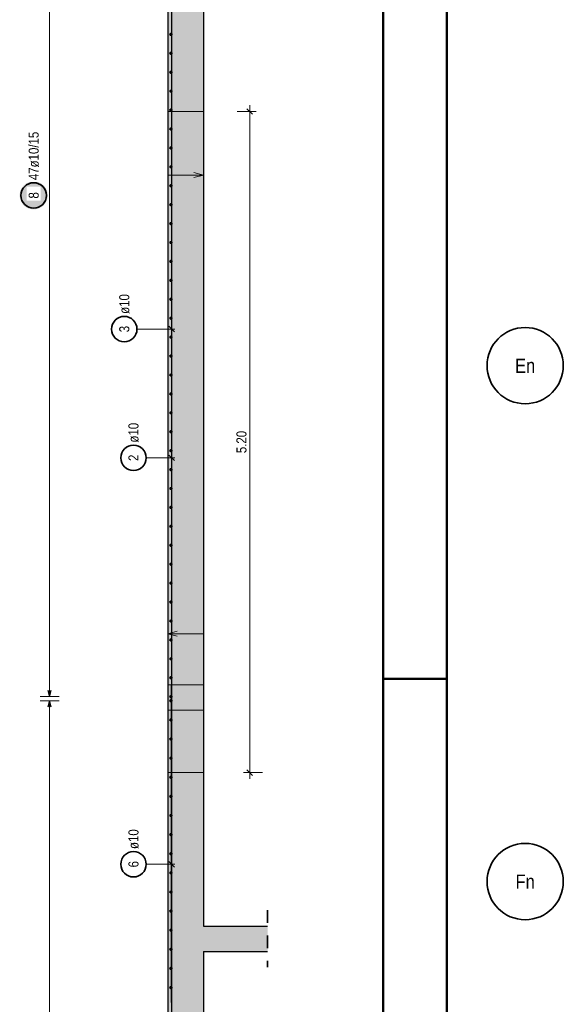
# Model space of a CAD drawing. Header units: millimetres. Extents: x -2.9 to 37.2, y -2.8 to 21.
# Tile 3 of 15: x -2.9 to 1.4, y 4.9 to 12.6. Entities that reach past the tile are written whole.
import ezdxf
from ezdxf.enums import TextEntityAlignment as Align

# ---------------------------------------------------------------- set-up
doc = ezdxf.new("R2010")
doc.units = ezdxf.units.MM
doc.linetypes.add('HIDDEN', pattern=[0.375, 0.25, -0.125])
for name, color, linetype, lineweight in [('Achsen', 7, 'Continuous', 20), ('Mattenbewehrung', 7, 'Continuous', 20), ('Schraffuren', 7, 'Continuous', 20)]:
    doc.layers.add(name, color=color, linetype=linetype, lineweight=lineweight)
doc.styles.add('Arial Narrow', font='ARIALN.TTF')
doc.dimstyles.new('Arch_Strakon_dimstyle', dxfattribs={"dimtxt": 7.875, "dimasz": 1, "dimexe": 1.25, "dimexo": 0.0625, "dimgap": 1, "dimtad": 0, "dimzin": 12, "dimdsep": 46, "dimtxsty": 'Arial Narrow', "dimblk": 'Arrowhead_Tick', "dimsah": 1, "dimcen": 0, "dimse1": 1, "dimse2": 1, "dimclrd": 6, "dimclrt": 2, "dimazin": 0, "dimtfac": 1, "dimtdec": 4, "dimtmove": 0, "dimatfit": 3, "dimldrblk": 'NONE', "dimfxl": 1, "dimtvp": 1, "dimtolj": 1, "dimtzin": 0, "dimlwd": 13, "dimarcsym": 2})

# ---------------------------------------------------------------- blocks, each defined once
blk = doc.blocks.new('Arrowhead_Tick')
at = {"color": 0, "linetype": 'Continuous', "lineweight": -2}
for p, q in [((0, 10), (0, -5)), ((-1, 0), (0, 0)), ((5, 0), (0, 0))]:
    blk.add_line(p, q, dxfattribs=at)
at = {"color": 2, "linetype": 'Continuous', "lineweight": 35}
blk.add_line((2.21, 2.21), (-2.21, -2.21), dxfattribs=at)
blk = doc.blocks.new('*D11')
at = {"layer": 'Achsen', "color": 6, "linetype": 'Continuous', "lineweight": 13}
blk.add_line((-1.05, 6.698), (-1.05, 11.8804), dxfattribs=at)
at = {"layer": 'Defpoints', "color": 0}
for p in [(-1.4151, 11.8904), (-1.05, 11.8904), (-1.4151, 6.688)]:
    blk.add_point(p, dxfattribs=at)
at = {"layer": 'Achsen', "color": 6, "lineweight": 13, "xscale": 0.01, "yscale": 0.01, "zscale": 0.01}
for p, rotation in [((-1.05, 11.8904), 90), ((-1.05, 6.688), 270)]:
    blk.add_blockref('Arrowhead_Tick', p, dxfattribs=dict(at, rotation=rotation))
at = {"layer": 'Achsen', "color": 2, "lineweight": -2, "insert": (-1.1152, 9.2892), "char_height": 0.07875, "attachment_point": 5, "rotation": 90, "style": 'Arial Narrow'}
blk.add_mtext('\\A1;5.20', dxfattribs=at)
blk = doc.blocks.new('_None')

msp = doc.modelspace()

# ---------------------------------------------------------------- hatches: boundary and pattern name
at = {"layer": 'Achsen', "lineweight": 25, "true_color": 0xffffff}
msp.add_hatch(color=7, dxfattribs=at).paths.add_polyline_path([(-2.64, 11.230226), (-2.640067, 11.234065), (-2.640268, 11.237899), (-2.640603, 11.241724), (-2.641071, 11.245535), (-2.641671, 11.249327), (-2.642404, 11.253096), (-2.643267, 11.256837), (-2.644261, 11.260546), (-2.645384, 11.264218), (-2.646634, 11.267848), (-2.64801, 11.271433), (-2.64951, 11.274967), (-2.651133, 11.278447), (-2.652876, 11.281868), (-2.654737, 11.285226), (-2.656715, 11.288517), (-2.658806, 11.291737), (-2.661008, 11.294882), (-2.663319, 11.297949), (-2.665735, 11.300933), (-2.668254, 11.30383), (-2.670873, 11.306638), (-2.673588, 11.309353), (-2.676396, 11.311972), (-2.679293, 11.314491), (-2.682277, 11.316907), (-2.685344, 11.319218), (-2.688489, 11.32142), (-2.691709, 11.323511), (-2.695, 11.325489), (-2.698358, 11.32735), (-2.701779, 11.329093), (-2.705259, 11.330716), (-2.708793, 11.332216), (-2.712378, 11.333592), (-2.716008, 11.334842), (-2.71968, 11.335965), (-2.723389, 11.336958), (-2.72713, 11.337822), (-2.730899, 11.338555), (-2.734691, 11.339155), (-2.738502, 11.339623), (-2.742327, 11.339958), (-2.746161, 11.340159), (-2.75, 11.340226), (-2.753839, 11.340159), (-2.757673, 11.339958), (-2.761498, 11.339623), (-2.765309, 11.339155), (-2.769101, 11.338555), (-2.77287, 11.337822), (-2.776611, 11.336958), (-2.78032, 11.335965), (-2.783992, 11.334842), (-2.787622, 11.333592), (-2.791207, 11.332216), (-2.794741, 11.330716), (-2.798221, 11.329093), (-2.801642, 11.32735), (-2.805, 11.325489), (-2.808291, 11.323511), (-2.811511, 11.32142), (-2.814656, 11.319218), (-2.817723, 11.316907), (-2.820707, 11.314491), (-2.823604, 11.311972), (-2.826412, 11.309353), (-2.829127, 11.306638), (-2.831746, 11.30383), (-2.834265, 11.300933), (-2.836681, 11.297949), (-2.838992, 11.294882), (-2.841194, 11.291737), (-2.843285, 11.288517), (-2.845263, 11.285226), (-2.847124, 11.281868), (-2.848867, 11.278447), (-2.85049, 11.274967), (-2.85199, 11.271433), (-2.853366, 11.267848), (-2.854616, 11.264218), (-2.855739, 11.260546), (-2.856733, 11.256837), (-2.857596, 11.253096), (-2.858329, 11.249327), (-2.858929, 11.245535), (-2.859397, 11.241724), (-2.859732, 11.237899), (-2.859933, 11.234065), (-2.86, 11.230226), (-2.859933, 11.226387), (-2.859732, 11.222553), (-2.859397, 11.218728), (-2.858929, 11.214917), (-2.858329, 11.211125), (-2.857596, 11.207356), (-2.856733, 11.203615), (-2.855739, 11.199906), (-2.854616, 11.196234), (-2.853366, 11.192604), (-2.85199, 11.189019), (-2.85049, 11.185485), (-2.848867, 11.182005), (-2.847124, 11.178584), (-2.845263, 11.175226), (-2.843285, 11.171935), (-2.841194, 11.168715), (-2.838992, 11.16557), (-2.836681, 11.162503), (-2.834265, 11.159519), (-2.831746, 11.156622), (-2.829127, 11.153813), (-2.826412, 11.151099), (-2.823604, 11.14848), (-2.820707, 11.145961), (-2.817723, 11.143545), (-2.814656, 11.141234), (-2.811511, 11.139032), (-2.808291, 11.136941), (-2.805, 11.134963), (-2.801642, 11.133102), (-2.798221, 11.131359), (-2.794741, 11.129736), (-2.791207, 11.128236), (-2.787622, 11.12686), (-2.783992, 11.12561), (-2.78032, 11.124487), (-2.776611, 11.123493), (-2.77287, 11.12263), (-2.769101, 11.121897), (-2.765309, 11.121296), (-2.761498, 11.120829), (-2.757673, 11.120494), (-2.753839, 11.120293), (-2.75, 11.120226), (-2.746161, 11.120293), (-2.742327, 11.120494), (-2.738502, 11.120829), (-2.734691, 11.121296), (-2.730899, 11.121897), (-2.72713, 11.12263), (-2.723389, 11.123493), (-2.71968, 11.124487), (-2.716008, 11.12561), (-2.712378, 11.12686), (-2.708793, 11.128236), (-2.705259, 11.129736), (-2.701779, 11.131359), (-2.698358, 11.133102), (-2.695, 11.134963), (-2.691709, 11.136941), (-2.688489, 11.139032), (-2.685344, 11.141234), (-2.682277, 11.143545), (-2.679293, 11.145961), (-2.676396, 11.14848), (-2.673588, 11.151099), (-2.670873, 11.153813), (-2.668254, 11.156622), (-2.665735, 11.159519), (-2.663319, 11.162503), (-2.661008, 11.16557), (-2.658806, 11.168715), (-2.656715, 11.171935), (-2.654737, 11.175226), (-2.652876, 11.178584), (-2.651133, 11.182005), (-2.64951, 11.185485), (-2.64801, 11.189019), (-2.646634, 11.192604), (-2.645384, 11.196234), (-2.644261, 11.199906), (-2.643267, 11.203615), (-2.642404, 11.207356), (-2.641671, 11.211125), (-2.641071, 11.214917), (-2.640603, 11.218728), (-2.640268, 11.222553)])
at = {"layer": 'Schraffuren', "lineweight": 25, "true_color": 0xd7ffd7}
for points in [[(-1.695073, 3.880408), (-1.415073, 3.880408), (-1.415073, 18.590412), (-1.695073, 18.590412)], [(-0.910405, 5.280414), (-0.910405, 5.480414), (-1.415067, 5.480414), (-1.415067, 5.280414)]]:
    msp.add_hatch(color=254, dxfattribs=at).paths.add_polyline_path(points)

# ---------------------------------------------------------------- linework, layer by layer
at = {"color": 4, "linetype": 'Continuous', "lineweight": 50}
for p, q in [((0, 21.025), (0, 0)), ((0.5, 20.9), (0.5, 0.125)), ((0, 7.425), (0.5, 7.425))]:
    msp.add_line(p, q, dxfattribs=at)
at = {"color": 2, "linetype": 'HIDDEN', "lineweight": 35, "ltscale": 0.25}
msp.add_line((-0.910405, 5.605414), (-0.910405, 5.155414), dxfattribs=at)
at = {"layer": 'Achsen', "color": 3, "linetype": 'Continuous', "lineweight": 25}
for p, q in [((-1.665067, 17.560399), (-1.665067, 11.360399)), ((-1.665067, 11.890399), (-1.665067, 6.688047)), ((-1.665067, 11.830417), (-1.665067, 7.180417)), ((-1.64297, 10.155814), (-1.687164, 10.200008)), ((-1.64297, 9.142747), (-1.687164, 9.186942)), ((-1.665067, 7.790412), (-1.665073, 1.490412)), ((-1.665067, 4.878047), (-1.665067, 7.378047)), ((-2.638397, 7.335421), (-2.625, 7.285421)), ((-2.625, 7.285421), (-2.611603, 7.335421)), ((-2.625, 7.253043), (-2.638397, 7.203043)), ((-2.611603, 7.203043), (-2.625, 7.253043)), ((-1.665067, 7.278047), (-1.665073, 1.580412)), ((-1.665067, 6.688047), (-1.665067, 6.688047)), ((-1.64297, 5.944275), (-1.687164, 5.98847))]:
    msp.add_line(p, q, dxfattribs=at)
at = {"layer": 'Achsen', "color": 5, "linetype": 'Continuous', "lineweight": 18}
for p, q in [((-2.625, 14.135412), (-2.625, 7.285421)), ((-1.937398, 10.177911), (-1.640067, 10.177911)), ((-1.865067, 9.164844), (-1.640067, 9.164844)), ((-2.7, 7.285421), (-2.55, 7.285421)), ((-2.55, 7.253043), (-2.7, 7.253043)), ((-2.625, 1.535408), (-2.625, 7.253043)), ((-1.865067, 5.966372), (-1.640067, 5.966372))]:
    msp.add_line(p, q, dxfattribs=at)
at = {"layer": 'Achsen', "color": 9, "linetype": 'Continuous', "lineweight": 0}
for p, q in [((-1.695067, 11.890399), (-1.415067, 11.890399)), ((-1.490067, 11.410495), (-1.415067, 11.390399)), ((-1.695067, 11.390399), (-1.415067, 11.390399)), ((-1.415067, 11.390399), (-1.490067, 11.370302)), ((-1.695067, 7.780417), (-1.620067, 7.800513)), ((-1.415067, 7.780417), (-1.695067, 7.780417)), ((-1.620067, 7.76032), (-1.695067, 7.780417)), ((-1.695067, 7.378047), (-1.415067, 7.378047)), ((-1.695067, 7.180417), (-1.415067, 7.180417)), ((-1.695067, 6.688047), (-1.415067, 6.688047))]:
    msp.add_line(p, q, dxfattribs=at)
at = {"layer": 'Achsen', "color": 4, "linetype": 'Continuous', "lineweight": 50}
for centre, radius in [((-1.670066, 12.49737), 0.005), ((-1.670066, 12.49737), 0.005), ((-1.670066, 12.49737), 0.0045), ((-1.670066, 12.49737), 0.0035), ((-1.670066, 12.49737), 0.0025), ((-1.670066, 12.49737), 0.0015), ((-1.670066, 12.49737), 0.0005), ((-1.670066, 12.348458), 0.005), ((-1.670066, 12.348458), 0.005), ((-1.670066, 12.348458), 0.0045), ((-1.670066, 12.348458), 0.0035), ((-1.670066, 12.348458), 0.0025), ((-1.670066, 12.348458), 0.0015), ((-1.670066, 12.348458), 0.0005), ((-1.670066, 12.199545), 0.005), ((-1.670066, 12.199545), 0.005), ((-1.670066, 12.199545), 0.0045), ((-1.670066, 12.199545), 0.0035), ((-1.670066, 12.199545), 0.0025), ((-1.670066, 12.199545), 0.0015), ((-1.670066, 12.199545), 0.0005), ((-1.670066, 12.050632), 0.005), ((-1.670066, 12.050632), 0.005), ((-1.670066, 12.050632), 0.0045), ((-1.670066, 12.050632), 0.0035), ((-1.670066, 12.050632), 0.0025), ((-1.670066, 12.050632), 0.0015), ((-1.670066, 12.050632), 0.0005), ((-1.670066, 11.901719), 0.005), ((-1.670066, 11.901719), 0.005), ((-1.670066, 11.901719), 0.0045), ((-1.670066, 11.901719), 0.0035), ((-1.670066, 11.901719), 0.0025), ((-1.670066, 11.901719), 0.0015), ((-1.670066, 11.901719), 0.0005), ((-1.670066, 11.752806), 0.005), ((-1.670066, 11.752806), 0.005), ((-1.670066, 11.752806), 0.0045), ((-1.670066, 11.752806), 0.0035), ((-1.670066, 11.752806), 0.0025), ((-1.670066, 11.752806), 0.0015), ((-1.670066, 11.752806), 0.0005), ((-1.670066, 11.603893), 0.005), ((-1.670066, 11.603893), 0.005), ((-1.670066, 11.603893), 0.0045), ((-1.670066, 11.603893), 0.0035), ((-1.670066, 11.603893), 0.0025), ((-1.670066, 11.603893), 0.0015), ((-1.670066, 11.603893), 0.0005), ((-1.670066, 11.454981), 0.005), ((-1.670066, 11.454981), 0.005), ((-1.670066, 11.454981), 0.0045), ((-1.670066, 11.454981), 0.0035), ((-1.670066, 11.454981), 0.0025), ((-1.670066, 11.454981), 0.0015), ((-1.670066, 11.454981), 0.0005), ((-1.670066, 11.306068), 0.005), ((-1.670066, 11.306068), 0.005), ((-1.670066, 11.306068), 0.0045), ((-1.670066, 11.306068), 0.0035), ((-1.670066, 11.306068), 0.0025), ((-1.670066, 11.306068), 0.0015), ((-1.670066, 11.306068), 0.0005), ((-1.670066, 11.157155), 0.005), ((-1.670066, 11.157155), 0.005), ((-1.670066, 11.157155), 0.0045), ((-1.670066, 11.157155), 0.0035), ((-1.670066, 11.157155), 0.0025), ((-1.670066, 11.157155), 0.0015), ((-1.670066, 11.157155), 0.0005), ((-1.670066, 11.008242), 0.005), ((-1.670066, 11.008242), 0.005), ((-1.670066, 11.008242), 0.0045), ((-1.670066, 11.008242), 0.0035), ((-1.670066, 11.008242), 0.0025), ((-1.670066, 11.008242), 0.0015), ((-1.670066, 11.008242), 0.0005), ((-1.670066, 10.859329), 0.005), ((-1.670066, 10.859329), 0.005), ((-1.670066, 10.859329), 0.0045), ((-1.670066, 10.859329), 0.0035), ((-1.670066, 10.859329), 0.0025), ((-1.670066, 10.859329), 0.0015), ((-1.670066, 10.859329), 0.0005), ((-1.670066, 10.710416), 0.005), ((-1.670066, 10.710416), 0.005), ((-1.670066, 10.710416), 0.0045), ((-1.670066, 10.710416), 0.0035), ((-1.670066, 10.710416), 0.0025), ((-1.670066, 10.710416), 0.0015), ((-1.670066, 10.710416), 0.0005), ((-1.670066, 10.561504), 0.005), ((-1.670066, 10.561504), 0.005), ((-1.670066, 10.561504), 0.0045), ((-1.670066, 10.561504), 0.0035), ((-1.670066, 10.561504), 0.0025), ((-1.670066, 10.561504), 0.0015), ((-1.670066, 10.561504), 0.0005), ((-1.670066, 10.412591), 0.005), ((-1.670066, 10.412591), 0.005), ((-1.670066, 10.412591), 0.0045), ((-1.670066, 10.412591), 0.0035), ((-1.670066, 10.412591), 0.0025), ((-1.670066, 10.412591), 0.0015), ((-1.670066, 10.412591), 0.0005), ((-1.670066, 10.263678), 0.005), ((-1.670066, 10.263678), 0.005), ((-1.670066, 10.263678), 0.0045), ((-1.670066, 10.263678), 0.0035), ((-1.670066, 10.263678), 0.0025), ((-1.670066, 10.263678), 0.0015), ((-1.670066, 10.263678), 0.0005), ((-1.670066, 10.114765), 0.005), ((-1.670066, 10.114765), 0.005), ((-1.670066, 10.114765), 0.0045), ((-1.670066, 10.114765), 0.0035), ((-1.670066, 10.114765), 0.0025), ((-1.670066, 10.114765), 0.0015), ((-1.670066, 10.114765), 0.0005), ((-1.670066, 9.965852), 0.005), ((-1.670066, 9.965852), 0.005), ((-1.670066, 9.965852), 0.0045), ((-1.670066, 9.965852), 0.0035), ((-1.670066, 9.965852), 0.0025), ((-1.670066, 9.965852), 0.0015), ((-1.670066, 9.965852), 0.0005), ((-1.670066, 9.816939), 0.005), ((-1.670066, 9.816939), 0.005), ((-1.670066, 9.816939), 0.0045), ((-1.670066, 9.816939), 0.0035), ((-1.670066, 9.816939), 0.0025), ((-1.670066, 9.816939), 0.0015), ((-1.670066, 9.816939), 0.0005), ((-1.670066, 9.668027), 0.005), ((-1.670066, 9.668027), 0.005), ((-1.670066, 9.668027), 0.0045), ((-1.670066, 9.668027), 0.0035), ((-1.670066, 9.668027), 0.0025), ((-1.670066, 9.668027), 0.0015), ((-1.670066, 9.668027), 0.0005), ((-1.670066, 9.519114), 0.005), ((-1.670066, 9.519114), 0.005), ((-1.670066, 9.519114), 0.0045), ((-1.670066, 9.519114), 0.0035), ((-1.670066, 9.519114), 0.0025), ((-1.670066, 9.519114), 0.0015), ((-1.670066, 9.519114), 0.0005), ((-1.670066, 9.370201), 0.005), ((-1.670066, 9.370201), 0.005), ((-1.670066, 9.370201), 0.0045), ((-1.670066, 9.370201), 0.0035), ((-1.670066, 9.370201), 0.0025), ((-1.670066, 9.370201), 0.0015), ((-1.670066, 9.370201), 0.0005), ((-1.670066, 9.221288), 0.005), ((-1.670066, 9.221288), 0.005), ((-1.670066, 9.221288), 0.0045), ((-1.670066, 9.221288), 0.0035), ((-1.670066, 9.221288), 0.0025), ((-1.670066, 9.221288), 0.0015), ((-1.670066, 9.221288), 0.0005), ((-1.670066, 9.072375), 0.005), ((-1.670066, 9.072375), 0.005), ((-1.670066, 9.072375), 0.0045), ((-1.670066, 9.072375), 0.0035), ((-1.670066, 9.072375), 0.0025), ((-1.670066, 9.072375), 0.0015), ((-1.670066, 9.072375), 0.0005), ((-1.670066, 8.923462), 0.005), ((-1.670066, 8.923462), 0.005), ((-1.670066, 8.923462), 0.0045), ((-1.670066, 8.923462), 0.0035), ((-1.670066, 8.923462), 0.0025), ((-1.670066, 8.923462), 0.0015), ((-1.670066, 8.923462), 0.0005), ((-1.670066, 8.774549), 0.005), ((-1.670066, 8.774549), 0.005), ((-1.670066, 8.774549), 0.0045), ((-1.670066, 8.774549), 0.0035), ((-1.670066, 8.774549), 0.0025), ((-1.670066, 8.774549), 0.0015), ((-1.670066, 8.774549), 0.0005), ((-1.670066, 8.625637), 0.005), ((-1.670066, 8.625637), 0.005), ((-1.670066, 8.625637), 0.0045), ((-1.670066, 8.625637), 0.0035), ((-1.670066, 8.625637), 0.0025), ((-1.670066, 8.625637), 0.0015), ((-1.670066, 8.625637), 0.0005), ((-1.670066, 8.476724), 0.005), ((-1.670066, 8.476724), 0.005), ((-1.670066, 8.476724), 0.0045), ((-1.670066, 8.476724), 0.0035), ((-1.670066, 8.476724), 0.0025), ((-1.670066, 8.476724), 0.0015), ((-1.670066, 8.476724), 0.0005), ((-1.670066, 8.327811), 0.005), ((-1.670066, 8.327811), 0.005), ((-1.670066, 8.327811), 0.0045), ((-1.670066, 8.327811), 0.0035), ((-1.670066, 8.327811), 0.0025), ((-1.670066, 8.327811), 0.0015), ((-1.670066, 8.327811), 0.0005), ((-1.670066, 8.178898), 0.005), ((-1.670066, 8.178898), 0.005), ((-1.670066, 8.178898), 0.0045), ((-1.670066, 8.178898), 0.0035), ((-1.670066, 8.178898), 0.0025), ((-1.670066, 8.178898), 0.0015), ((-1.670066, 8.178898), 0.0005), ((-1.670066, 8.029985), 0.005), ((-1.670066, 8.029985), 0.005), ((-1.670066, 8.029985), 0.0045), ((-1.670066, 8.029985), 0.0035), ((-1.670066, 8.029985), 0.0025), ((-1.670066, 8.029985), 0.0015), ((-1.670066, 8.029985), 0.0005), ((-1.670066, 7.881072), 0.005), ((-1.670066, 7.881072), 0.005), ((-1.670066, 7.881072), 0.0045), ((-1.670066, 7.881072), 0.0035), ((-1.670066, 7.881072), 0.0025), ((-1.670066, 7.881072), 0.0015), ((-1.670066, 7.881072), 0.0005), ((-1.670066, 7.73216), 0.005), ((-1.670066, 7.73216), 0.005), ((-1.670066, 7.73216), 0.0045), ((-1.670066, 7.73216), 0.0035), ((-1.670066, 7.73216), 0.0025), ((-1.670066, 7.73216), 0.0015), ((-1.670066, 7.73216), 0.0005), ((-1.670066, 7.583247), 0.005), ((-1.670066, 7.583247), 0.005), ((-1.670066, 7.583247), 0.0045), ((-1.670066, 7.583247), 0.0035), ((-1.670066, 7.583247), 0.0025), ((-1.670066, 7.583247), 0.0015), ((-1.670066, 7.583247), 0.0005), ((-1.670066, 7.434334), 0.005), ((-1.670066, 7.434334), 0.005), ((-1.670066, 7.434334), 0.0045), ((-1.670066, 7.434334), 0.0035), ((-1.670066, 7.434334), 0.0025), ((-1.670066, 7.434334), 0.0015), ((-1.670066, 7.434334), 0.0005), ((-1.670066, 7.285421), 0.005), ((-1.670066, 7.285421), 0.005), ((-1.670066, 7.285421), 0.0045), ((-1.670066, 7.285421), 0.0035), ((-1.670066, 7.285421), 0.0025), ((-1.670066, 7.285421), 0.0015), ((-1.670066, 7.285421), 0.0005), ((-1.670073, 7.253043), 0.005), ((-1.670073, 7.253043), 0.005), ((-1.670073, 7.253043), 0.0045), ((-1.670073, 7.253043), 0.0035), ((-1.670073, 7.253043), 0.0025), ((-1.670073, 7.253043), 0.0015), ((-1.670073, 7.253043), 0.0005), ((-1.670073, 7.102579), 0.005), ((-1.670073, 7.102579), 0.005), ((-1.670073, 7.102579), 0.0045), ((-1.670073, 7.102579), 0.0035), ((-1.670073, 7.102579), 0.0025), ((-1.670073, 7.102579), 0.0015), ((-1.670073, 7.102579), 0.0005), ((-1.670073, 6.952115), 0.005), ((-1.670073, 6.952115), 0.005), ((-1.670073, 6.952115), 0.0045), ((-1.670073, 6.952115), 0.0035), ((-1.670073, 6.952115), 0.0025), ((-1.670073, 6.952115), 0.0015), ((-1.670073, 6.952115), 0.0005), ((-1.670073, 6.801651), 0.005), ((-1.670073, 6.801651), 0.005), ((-1.670073, 6.801651), 0.0045), ((-1.670073, 6.801651), 0.0035), ((-1.670073, 6.801651), 0.0025), ((-1.670073, 6.801651), 0.0015), ((-1.670073, 6.801651), 0.0005), ((-1.670073, 6.651187), 0.005), ((-1.670073, 6.651187), 0.005), ((-1.670073, 6.651187), 0.0045), ((-1.670073, 6.651187), 0.0035), ((-1.670073, 6.651187), 0.0025), ((-1.670073, 6.651187), 0.0015), ((-1.670073, 6.651187), 0.0005), ((-1.670073, 6.500723), 0.005), ((-1.670073, 6.500723), 0.005), ((-1.670073, 6.500723), 0.0045), ((-1.670073, 6.500723), 0.0035), ((-1.670073, 6.500723), 0.0025), ((-1.670073, 6.500723), 0.0015), ((-1.670073, 6.500723), 0.0005), ((-1.670073, 6.350258), 0.005), ((-1.670073, 6.350258), 0.005), ((-1.670073, 6.350258), 0.0045), ((-1.670073, 6.350258), 0.0035), ((-1.670073, 6.350258), 0.0025), ((-1.670073, 6.350258), 0.0015), ((-1.670073, 6.350258), 0.0005), ((-1.670073, 6.199794), 0.005), ((-1.670073, 6.199794), 0.005), ((-1.670073, 6.199794), 0.0045), ((-1.670073, 6.199794), 0.0035), ((-1.670073, 6.199794), 0.0025), ((-1.670073, 6.199794), 0.0015), ((-1.670073, 6.199794), 0.0005), ((-1.670073, 6.04933), 0.005), ((-1.670073, 6.04933), 0.005), ((-1.670073, 6.04933), 0.0045), ((-1.670073, 6.04933), 0.0035), ((-1.670073, 6.04933), 0.0025), ((-1.670073, 6.04933), 0.0015), ((-1.670073, 6.04933), 0.0005), ((-1.670073, 5.898866), 0.005), ((-1.670073, 5.898866), 0.005), ((-1.670073, 5.898866), 0.0045), ((-1.670073, 5.898866), 0.0035), ((-1.670073, 5.898866), 0.0025), ((-1.670073, 5.898866), 0.0015), ((-1.670073, 5.898866), 0.0005), ((-1.670073, 5.748402), 0.005), ((-1.670073, 5.748402), 0.005), ((-1.670073, 5.748402), 0.0045), ((-1.670073, 5.748402), 0.0035), ((-1.670073, 5.748402), 0.0025), ((-1.670073, 5.748402), 0.0015), ((-1.670073, 5.748402), 0.0005), ((-1.670073, 5.597938), 0.005), ((-1.670073, 5.597938), 0.005), ((-1.670073, 5.597938), 0.0045), ((-1.670073, 5.597938), 0.0035), ((-1.670073, 5.597938), 0.0025), ((-1.670073, 5.597938), 0.0015), ((-1.670073, 5.597938), 0.0005), ((-1.670073, 5.447474), 0.005), ((-1.670073, 5.447474), 0.005), ((-1.670073, 5.447474), 0.0045), ((-1.670073, 5.447474), 0.0035), ((-1.670073, 5.447474), 0.0025), ((-1.670073, 5.447474), 0.0015), ((-1.670073, 5.447474), 0.0005), ((-1.670073, 5.29701), 0.005), ((-1.670073, 5.29701), 0.005), ((-1.670073, 5.29701), 0.0045), ((-1.670073, 5.29701), 0.0035), ((-1.670073, 5.29701), 0.0025), ((-1.670073, 5.29701), 0.0015), ((-1.670073, 5.29701), 0.0005), ((-1.670073, 5.146546), 0.005), ((-1.670073, 5.146546), 0.005), ((-1.670073, 5.146546), 0.0045), ((-1.670073, 5.146546), 0.0035), ((-1.670073, 5.146546), 0.0025), ((-1.670073, 5.146546), 0.0015), ((-1.670073, 5.146546), 0.0005), ((-1.670073, 4.996082), 0.005), ((-1.670073, 4.996082), 0.005), ((-1.670073, 4.996082), 0.0045), ((-1.670073, 4.996082), 0.0035), ((-1.670073, 4.996082), 0.0025), ((-1.670073, 4.996082), 0.0015), ((-1.670073, 4.996082), 0.0005)]:
    msp.add_circle(centre, radius, dxfattribs=at)
at = {"layer": 'Achsen', "color": 2, "linetype": 'Continuous', "lineweight": 35}
for centre, radius in [((-2.75, 11.230226), 0.1), ((-2.037398, 10.177911), 0.1), ((1.116311, 9.890415), 0.3), ((-1.965067, 9.164844), 0.1), ((1.116311, 5.830415), 0.3), ((-1.965067, 5.966372), 0.1)]:
    msp.add_circle(centre, radius, dxfattribs=at)
at = {"layer": 'Mattenbewehrung', "color": 3, "linetype": 'Continuous', "lineweight": 25}
for p, q in [((-1.695067, 18.590412), (-1.695067, 3.880408)), ((-1.415067, 17.340408), (-1.415067, 5.480414)), ((-1.415067, 5.480414), (-0.910405, 5.480414)), ((-1.415067, 5.280414), (-1.415067, 3.880408)), ((-1.415067, 5.280414), (-0.910405, 5.280414))]:
    msp.add_line(p, q, dxfattribs=at)

# ---------------------------------------------------------------- texts
at = {"layer": 'Achsen', "color": 4, "lineweight": 50, "style": 'Arial Narrow'}
for s, p in [('En', (1.116311, 9.889588)), ('Fn', (1.116311, 5.829588))]:
    msp.add_text(s, height=0.1125, dxfattribs=at).set_placement(p, align=Align.MIDDLE_CENTER)
at = {"layer": 'Achsen', "color": 2, "lineweight": 35, "char_height": 0.07875, "attachment_point": 1, "rotation": 90, "line_spacing_factor": 0.9, "style": 'Arial Narrow'}
for s, insert in [('ø10', (-2.076773, 10.297911)), ('3', (-2.076773, 10.153105)), ('ø10', (-2.004442, 9.284844)), ('2', (-2.004442, 9.140038)), ('ø10', (-2.004442, 6.086372)), ('6', (-2.004442, 5.941566))]:
    msp.add_mtext(s, dxfattribs=dict(at, insert=insert))

# ---------------------------------------------------------------- dimensions: what is measured, and where the dimension line sits
at = {"layer": 'Achsen', "lineweight": -2}
dim = msp.add_linear_dim(base=(-1.05, 11.890399), p1=(-1.415067, 6.688047), p2=(-1.415067, 11.890399), angle=90, text='5.20', dimstyle='Arch_Strakon_dimstyle', override={"dimscale": 0.01, "dimtxt": 7.875, "dimasz": 1, "dimgap": 2.5, "dimtad": 1, "dimjust": 0, "dimtih": 0, "dimtoh": 0, "dimdec": 5, "dimdsep": 46, "dimtxsty": 'Arial Narrow', "dimclrd": 6, "dimclrt": 2, "dimtix": 1, "dimtofl": 255, "dimtmove": 0, "dimatfit": 2, "dimfxl": 0, "dimfxlon": 0, "dimtvp": 31.746032, "dimlwd": 13}, dxfattribs=at)
dim.commit()
dim.dimension.update_dxf_attribs({"geometry": '*D11', "text_midpoint": (-1.05, 9.289223), "dimtype": 160})

# ---------------------------------------------------------------- next in the draw order: texts
at = {"layer": 'Achsen', "color": 2, "lineweight": 35, "char_height": 0.07875, "attachment_point": 1, "rotation": 90, "line_spacing_factor": 0.9, "style": 'Arial Narrow', "bg_fill": 3, "box_fill_scale": 1.2, "bg_fill_color": 256, "bg_fill_true_color": 13158600, "bg_fill_transparency": 0}
for s, insert in [('47ø10/15', (-2.789375, 11.350226)), ('8', (-2.789375, 11.20542))]:
    msp.add_mtext(s, dxfattribs=dict(at, insert=insert))

doc.saveas('drawing.dxf')
